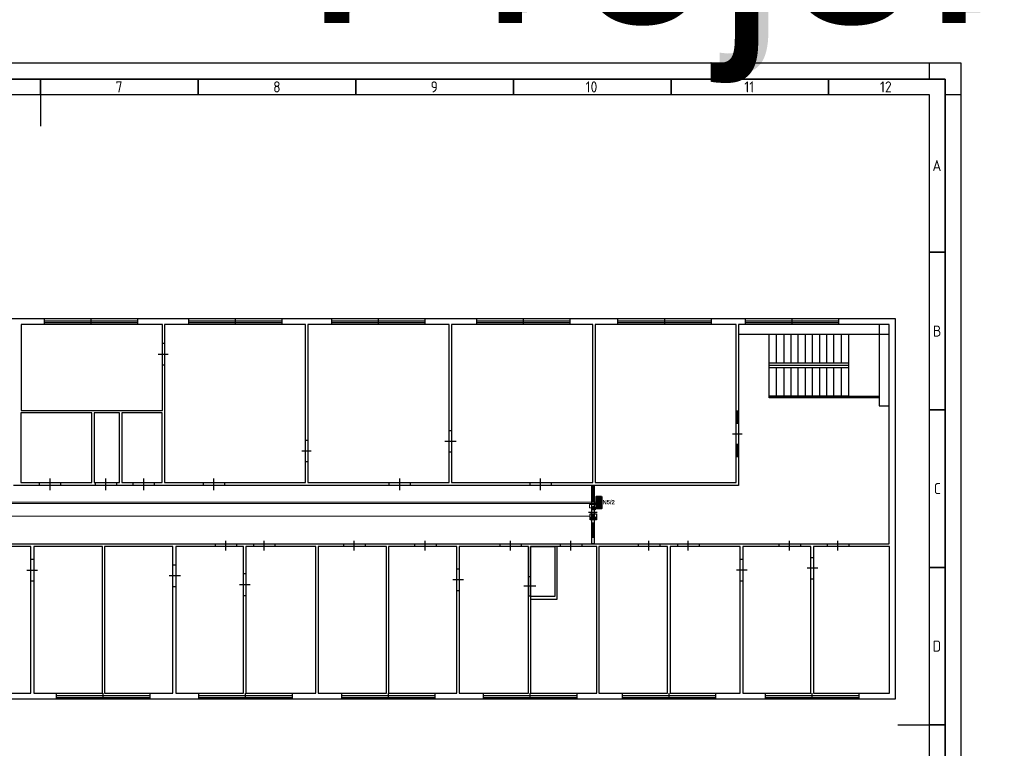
# Model space of a CAD drawing. Header units: millimetres. Extents: x -1662057 to -197461, y -941126 to 63888.
# Tile 84 of 209: x -1588243 to -1545863, y -393819 to -362442. Entities that reach past the tile are written whole.
import ezdxf
from ezdxf.enums import TextEntityAlignment as Align

# ---------------------------------------------------------------- set-up
doc = ezdxf.new("R2018")
doc.units = ezdxf.units.MM
doc.layers.get('0').update_dxf_attribs({"linetype": 'CONTINUOUS'})
for name, color, linetype in [('Apsardze', 5, 'CONTINUOUS'), ('ESS AS', 5, 'CONTINUOUS'), ('Rasējuma lapa', 7, 'CONTINUOUS'), ('VS AS', 7, 'CONTINUOUS')]:
    doc.layers.add(name, color=color, linetype=linetype)
doc.layers.add('ESS PK', color=250, linetype='CONTINUOUS', lineweight=9)
doc.layers.add('VS_AS', color=5, linetype='CONTINUOUS', lineweight=25)
doc.styles.add('ISO', font='iso')
doc.styles.add('WMF-Arial0', font='arialbd.ttf')

# ---------------------------------------------------------------- blocks, each defined once
blk = doc.blocks.new('A2_L')
at = {"layer": 'Rasējuma lapa'}
for p, q in [((0, 420), (-594, 420)), ((-10, 415), (-10, 420)), ((0, 0), (0, 420)), ((0, 410), (-5, 410))]:
    blk.add_line(p, q, dxfattribs=at)
at = {"layer": 'Rasējuma lapa', "lineweight": 35}
for p, q in [((-5, 415), (-579, 415)), ((-292, 410), (-292, 415)), ((-242, 410), (-242, 415)), ((-192, 410), (-192, 415)), ((-142, 410), (-142, 415)), ((-92, 410), (-92, 415)), ((-42, 410), (-42, 415)), ((-5, 5), (-5, 415)), ((-5, 360), (-10, 360)), ((-5, 310), (-10, 310)), ((-5, 260), (-10, 260)), ((-5, 210), (-10, 210))]:
    blk.add_line(p, q, dxfattribs=at)
at = {"layer": 'Rasējuma lapa', "lineweight": 30}
for p, q in [((-10, 410), (-574, 410)), ((-292, 410), (-292, 400)), ((-10, 10), (-10, 410)), ((-20, 210), (-10, 210))]:
    blk.add_line(p, q, dxfattribs=at)
at = {"layer": 'Rasējuma lapa', "style": 'ISO'}
for s, p in [('7', (-268.23, 410.75)), ('8', (-218.23, 410.75)), ('9', (-168.28, 410.75)), ('10', (-119.1, 410.75)), ('11', (-68.75, 410.75)), ('12', (-25.71, 410.75)), ('A', (-9.07, 385.75)), ('B', (-8.9, 333.25)), ('C', (-8.64, 283.25)), ('D', (-9, 233.25))]:
    blk.add_text(s, height=3.5, dxfattribs=at).set_placement(p)
blk = doc.blocks.new('*U1302')
at = {"layer": 'Rasējuma lapa'}
blk.add_blockref('A2_L', (0, 0), dxfattribs=at)
blk = doc.blocks.new('smk')
at = {"layer": 'Apsardze'}
for p, q in [((-200, 0), (-200, 200)), ((-200, 0), (-100, 200)), ((-200, 200), (0, 200)), ((0, 0), (-200, 0)), ((-100, 200), (0, 0)), ((0, 200), (0, 0))]:
    blk.add_line(p, q, dxfattribs=at)
at = {"layer": 'Apsardze', "linetype": 'ByBlock'}
for p, q in [((-188, 25), (-13, 25)), ((-170, 60), (-30, 60)), ((-152, 96), (-48, 96)), ((-135, 131), (-65, 131)), ((-117, 166), (-83, 166))]:
    blk.add_line(p, q, dxfattribs=at)
blk = doc.blocks.new('*U1710')
at = {"lineweight": 30, "flags": 104}
blk.add_attdef('NOSAUKUMS', text='', height=200, dxfattribs=at).set_placement((121, -99), align=Align.TOP_LEFT)

msp = doc.modelspace()

# ---------------------------------------------------------------- hatches: boundary and pattern name
at = {"layer": 'ESS PK', "true_color": 0xffffff}
h = msp.add_hatch(color=7, dxfattribs=at)
h.dxf.hatch_style = 1
h.paths.add_polyline_path([(-1563416.16772, -383496.23747), (-1563197.43063, -383496.23747), (-1563197.43063, -382972.68209), (-1563416.16772, -382972.68209)])
h = msp.add_hatch(color=7, dxfattribs=at)
h.dxf.hatch_style = 1
h.paths.add_polyline_path([(-1563466.67671, -383456.42468), (-1563543.56472, -383406.08256), (-1563620.81462, -383456.42468)])
h.paths.add_polyline_path([(-1563620.81462, -383456.42468), (-1563620.84717, -383456.44589), (-1563620.84717, -383554.52896), (-1563466.63669, -383554.52896), (-1563466.63669, -383456.45089), (-1563466.67671, -383456.42468)])

# ---------------------------------------------------------------- linework, layer by layer
at = {"color": 18, "true_color": 0x000000}
for p, q in [((-1587195.91012, -375303.39213), (-1587195.91012, -375561.22496)), ((-1587195.91012, -375406.52526), (-1585184.81408, -375406.52526)), ((-1585184.81408, -375303.39213), (-1585184.81408, -375561.22496)), ((-1585184.81408, -375303.39213), (-1585184.81408, -375561.22496)), ((-1585184.81408, -375406.52526), (-1583173.71805, -375406.52526)), ((-1583173.71805, -375303.39213), (-1583173.71805, -375561.22496)), ((-1580976.98237, -375303.39213), (-1580976.98237, -375561.22496)), ((-1580976.98237, -375406.52526), (-1578965.88634, -375406.52526)), ((-1578965.88634, -375303.39213), (-1578965.88634, -375561.22496)), ((-1578965.88634, -375303.39213), (-1578965.88634, -375561.22496)), ((-1578965.88634, -375406.52526), (-1576954.7903, -375406.52526)), ((-1576954.7903, -375303.39213), (-1576954.7903, -375561.22496)), ((-1574819.93451, -375303.39213), (-1574819.93451, -375561.22496)), ((-1574819.93451, -375406.52526), (-1572808.83847, -375406.52526)), ((-1572808.83847, -375303.39213), (-1572808.83847, -375561.22496)), ((-1572808.83847, -375303.39213), (-1572808.83847, -375561.22496)), ((-1572808.83847, -375406.52526), (-1570797.74243, -375406.52526)), ((-1570797.74243, -375303.39213), (-1570797.74243, -375561.22496)), ((-1568580.38014, -375303.39213), (-1568580.38014, -375561.22496)), ((-1568580.38014, -375406.52526), (-1566569.2841, -375406.52526)), ((-1566569.2841, -375303.39213), (-1566569.2841, -375561.22496)), ((-1566569.2841, -375303.39213), (-1566569.2841, -375561.22496)), ((-1566569.2841, -375406.52526), (-1564558.18806, -375406.52526)), ((-1564558.18806, -375303.39213), (-1564558.18806, -375561.22496)), ((-1562505.83877, -375303.39213), (-1562505.83877, -375561.22496)), ((-1562505.83877, -375406.52526), (-1560494.74274, -375406.52526)), ((-1560494.74274, -375303.39213), (-1560494.74274, -375561.22496)), ((-1560494.74274, -375303.39213), (-1560494.74274, -375561.22496)), ((-1560494.74274, -375406.52526), (-1558483.6467, -375406.52526)), ((-1558483.6467, -375303.39213), (-1558483.6467, -375561.22496)), ((-1557019.15625, -375303.39213), (-1557019.15625, -375561.22496)), ((-1557019.15625, -375406.52526), (-1555008.06022, -375406.52526)), ((-1555008.06022, -375303.39213), (-1555008.06022, -375561.22496)), ((-1555008.06022, -375303.39213), (-1555008.06022, -375561.22496)), ((-1555008.06022, -375406.52526), (-1552996.96418, -375406.52526)), ((-1552996.96418, -375303.39213), (-1552996.96418, -375561.22496)), ((-1587195.91012, -375489.03177), (-1585184.81408, -375489.03177)), ((-1585184.81408, -375489.03177), (-1583173.71805, -375489.03177)), ((-1580976.98237, -375489.03177), (-1578965.88634, -375489.03177)), ((-1578965.88634, -375489.03177), (-1576954.7903, -375489.03177)), ((-1574819.93451, -375489.03177), (-1572808.83847, -375489.03177)), ((-1572808.83847, -375489.03177), (-1570797.74243, -375489.03177)), ((-1568580.38014, -375489.03177), (-1566569.2841, -375489.03177)), ((-1566569.2841, -375489.03177), (-1564558.18806, -375489.03177)), ((-1562505.83877, -375489.03177), (-1560494.74274, -375489.03177)), ((-1560494.74274, -375489.03177), (-1558483.6467, -375489.03177)), ((-1550820.85513, -375561.22496), (-1557297.6157, -375561.22496)), ((-1557297.6157, -375561.22496), (-1557297.6157, -382502.08461)), ((-1557019.15625, -375489.03177), (-1555008.06022, -375489.03177)), ((-1555008.06022, -375489.03177), (-1552996.96418, -375489.03177)), ((-1551243.70097, -375561.22496), (-1551243.70097, -379067.75138)), ((-1550820.85513, -385008.21968), (-1550820.85513, -375561.22496)), ((-1557297.6157, -375984.07079), (-1550831.16845, -375984.07079)), ((-1555678.42556, -375984.07079), (-1555678.42556, -377221.66835)), ((-1555358.71286, -375984.07079), (-1555358.71286, -377221.66835)), ((-1555049.31347, -375984.07079), (-1555049.31347, -377221.66835)), ((-1554750.22739, -375984.07079), (-1554750.22739, -377221.66835)), ((-1554430.51469, -375984.07079), (-1554430.51469, -377221.66835)), ((-1554131.42861, -375984.07079), (-1554131.42861, -377221.66835)), ((-1553811.71591, -375984.07079), (-1553811.71591, -377221.66835)), ((-1553522.94314, -375984.07079), (-1553522.94314, -377221.66835)), ((-1553213.54375, -375984.07079), (-1553213.54375, -377221.66835)), ((-1552883.51773, -375984.07079), (-1552883.51773, -377221.66835)), ((-1582101.13349, -376375.97669), (-1582008.31368, -376375.97669)), ((-1582276.45981, -376840.07577), (-1581853.61398, -376840.07577)), ((-1582101.13349, -377304.17486), (-1582008.31368, -377304.17486)), ((-1555977.51164, -377314.48817), (-1552574.11834, -377314.48817)), ((-1555678.42556, -377427.93461), (-1555678.42556, -378655.21886)), ((-1555358.71286, -377427.93461), (-1555358.71286, -378655.21886)), ((-1555049.31347, -377427.93461), (-1555049.31347, -378655.21886)), ((-1554750.22739, -377427.93461), (-1554750.22739, -378655.21886)), ((-1554430.51469, -377427.93461), (-1554430.51469, -378655.21886)), ((-1554131.42861, -377427.93461), (-1554131.42861, -378655.21886)), ((-1553811.71591, -377427.93461), (-1553811.71591, -378655.21886)), ((-1553522.94314, -377427.93461), (-1553522.94314, -378655.21886)), ((-1553213.54375, -377427.93461), (-1553213.54375, -378655.21886)), ((-1552883.51773, -377427.93461), (-1552883.51773, -378655.21886)), ((-1557411.06215, -379284.33096), (-1557297.6157, -379284.33096)), ((-1557369.80889, -379810.30992), (-1557369.80889, -379284.33096)), ((-1557338.86896, -379810.30992), (-1557338.86896, -379284.33096)), ((-1551243.70097, -379067.75138), (-1550820.85513, -379067.75138)), ((-1569756.09782, -380130.02262), (-1569663.278, -380130.02262)), ((-1557411.06215, -379810.30992), (-1557297.6157, -379810.30992)), ((-1575944.08563, -380552.86846), (-1575840.9525, -380552.86846)), ((-1557565.76184, -380274.409), (-1557142.91601, -380274.409)), ((-1569941.73745, -380594.12171), (-1569457.01174, -380594.12171)), ((-1557411.06215, -380728.19478), (-1557297.6157, -380728.19478)), ((-1557369.80889, -381254.17374), (-1557369.80889, -380728.19478)), ((-1557338.86896, -381254.17374), (-1557338.86896, -380728.19478)), ((-1576098.78532, -381006.65423), (-1575696.56611, -381006.65423)), ((-1569756.09782, -381058.22079), (-1569663.278, -381058.22079)), ((-1557411.06215, -381254.17374), (-1557297.6157, -381254.17374)), ((-1575944.08563, -381470.75331), (-1575840.9525, -381470.75331)), ((-1586948.39061, -382202.99854), (-1586948.39061, -382698.03756)), ((-1584545.38868, -382202.99854), (-1584545.38868, -382698.03756)), ((-1582915.88522, -382202.99854), (-1582915.88522, -382698.03756)), ((-1579894.08451, -382202.99854), (-1579894.08451, -382698.03756)), ((-1571901.26693, -382202.99854), (-1571901.26693, -382698.03756)), ((-1565837.03888, -382202.99854), (-1565837.03888, -382698.03756)), ((-1557297.6157, -382502.08461), (-1588505.70087, -382502.08461)), ((-1587402.17638, -382388.63817), (-1587402.17638, -382491.7713)), ((-1586484.29152, -382388.63817), (-1586484.29152, -382491.7713)), ((-1584999.17445, -382388.63817), (-1584999.17445, -382491.7713)), ((-1584081.28959, -382388.63817), (-1584081.28959, -382491.7713)), ((-1583369.67099, -382388.63817), (-1583369.67099, -382491.7713)), ((-1582451.78613, -382388.63817), (-1582451.78613, -382491.7713)), ((-1580347.87028, -382388.63817), (-1580347.87028, -382491.7713)), ((-1579429.98542, -382388.63817), (-1579429.98542, -382491.7713)), ((-1572355.0527, -382388.63817), (-1572355.0527, -382491.7713)), ((-1571437.16784, -382388.63817), (-1571437.16784, -382491.7713)), ((-1566290.82465, -382388.63817), (-1566290.82465, -382491.7713)), ((-1565372.93979, -382388.63817), (-1565372.93979, -382491.7713)), ((-1563619.67658, -382563.96449), (-1563516.54345, -382563.96449)), ((-1563588.73664, -382563.96449), (-1563588.73664, -383182.76327)), ((-1563547.48339, -382563.96449), (-1563547.48339, -383182.76327)), ((-1563619.67658, -383182.76327), (-1563516.54345, -383182.76327)), ((-1563753.74965, -383646.86236), (-1563382.47038, -383646.86236)), ((-1563619.67658, -384110.96144), (-1563516.54345, -384110.96144)), ((-1563588.73664, -384110.96144), (-1563588.73664, -384729.76022)), ((-1563547.48339, -384110.96144), (-1563547.48339, -384729.76022)), ((-1563619.67658, -384729.76022), (-1563516.54345, -384729.76022)), ((-1619229.06033, -385008.21968), (-1550820.85513, -385008.21968)), ((-1579832.20463, -385008.21968), (-1579832.20463, -385131.97943)), ((-1579388.73217, -384884.45992), (-1579388.73217, -385296.99244)), ((-1578904.00646, -385008.21968), (-1578904.00646, -385131.97943)), ((-1578182.07455, -385008.21968), (-1578182.07455, -385131.97943)), ((-1577738.60209, -384884.45992), (-1577738.60209, -385296.99244)), ((-1577253.87638, -385008.21968), (-1577253.87638, -385131.97943)), ((-1574304.26886, -385008.21968), (-1574304.26886, -385131.97943)), ((-1573860.7964, -384884.45992), (-1573860.7964, -385296.99244)), ((-1573376.07069, -385008.21968), (-1573376.07069, -385131.97943)), ((-1571251.52821, -385008.21968), (-1571251.52821, -385131.97943)), ((-1570808.05575, -384884.45992), (-1570808.05575, -385296.99244)), ((-1570323.33003, -385008.21968), (-1570323.33003, -385131.97943)), ((-1567579.98877, -385008.21968), (-1567579.98877, -385131.97943)), ((-1567136.51631, -384884.45992), (-1567136.51631, -385296.99244)), ((-1566651.7906, -385008.21968), (-1566651.7906, -385131.97943)), ((-1564981.0339, -385008.21968), (-1564981.0339, -385131.97943)), ((-1564537.56144, -384884.45992), (-1564537.56144, -385296.99244)), ((-1564052.83572, -385008.21968), (-1564052.83572, -385131.97943)), ((-1561618.89385, -385008.21968), (-1561618.89385, -385131.97943)), ((-1561175.4214, -384884.45992), (-1561175.4214, -385296.99244)), ((-1560690.69568, -385008.21968), (-1560690.69568, -385131.97943)), ((-1559927.51052, -385008.21968), (-1559927.51052, -385131.97943)), ((-1559484.03806, -384884.45992), (-1559484.03806, -385296.99244)), ((-1558999.31235, -385008.21968), (-1558999.31235, -385131.97943)), ((-1555564.97912, -385008.21968), (-1555564.97912, -385131.97943)), ((-1555121.50666, -384884.45992), (-1555121.50666, -385296.99244)), ((-1554636.78095, -385008.21968), (-1554636.78095, -385131.97943)), ((-1553481.68989, -385008.21968), (-1553481.68989, -385131.97943)), ((-1553038.21743, -384884.45992), (-1553038.21743, -385296.99244)), ((-1552553.49172, -385008.21968), (-1552553.49172, -385131.97943)), ((-1587763.14233, -385678.58502), (-1587629.06927, -385678.58502)), ((-1581647.34772, -385915.79122), (-1581523.58796, -385915.79122)), ((-1557225.42251, -385678.58502), (-1557111.97607, -385678.58502)), ((-1554348.00818, -386049.86429), (-1553894.22241, -386049.86429)), ((-1587938.46866, -386142.68411), (-1587474.36957, -386142.68411)), ((-1581812.36073, -386379.89031), (-1581317.3217, -386379.89031)), ((-1578615.23369, -386297.3838), (-1578512.10056, -386297.3838)), ((-1569426.0718, -386091.11754), (-1569322.93867, -386091.11754)), ((-1566342.39121, -386421.14356), (-1566249.5714, -386421.14356)), ((-1557390.43552, -386132.37079), (-1556936.64975, -386132.37079)), ((-1587763.14233, -386606.78319), (-1587629.06927, -386606.78319)), ((-1581647.34772, -386843.98939), (-1581523.58796, -386843.98939)), ((-1578780.2467, -386761.48289), (-1578316.14762, -386761.48289)), ((-1569601.39812, -386555.21663), (-1569137.29904, -386555.21663)), ((-1566538.34416, -386823.36277), (-1566022.67851, -386823.36277)), ((-1557225.42251, -386606.78319), (-1557111.97607, -386606.78319)), ((-1578615.23369, -387235.89529), (-1578512.10056, -387235.89529)), ((-1569426.0718, -387019.31571), (-1569322.93867, -387019.31571)), ((-1566342.39121, -387246.2086), (-1566249.5714, -387246.2086)), ((-1586669.93116, -391443.72699), (-1586669.93116, -391701.55982)), ((-1586669.93116, -391546.86012), (-1584658.83512, -391546.86012)), ((-1584658.83512, -391443.72699), (-1584658.83512, -391701.55982)), ((-1584658.83512, -391443.72699), (-1584658.83512, -391701.55982)), ((-1584658.83512, -391546.86012), (-1582647.73908, -391546.86012)), ((-1582647.73908, -391443.72699), (-1582647.73908, -391701.55982)), ((-1580543.82323, -391443.72699), (-1580543.82323, -391701.55982)), ((-1580543.82323, -391546.86012), (-1578532.72719, -391546.86012)), ((-1578532.72719, -391443.72699), (-1578532.72719, -391701.55982)), ((-1578532.72719, -391443.72699), (-1578532.72719, -391701.55982)), ((-1578532.72719, -391546.86012), (-1576521.63115, -391546.86012)), ((-1576521.63115, -391443.72699), (-1576521.63115, -391701.55982)), ((-1574397.08867, -391443.72699), (-1574397.08867, -391701.55982)), ((-1574397.08867, -391546.86012), (-1572385.99264, -391546.86012)), ((-1572385.99264, -391443.72699), (-1572385.99264, -391701.55982)), ((-1572385.99264, -391443.72699), (-1572385.99264, -391701.55982)), ((-1572385.99264, -391546.86012), (-1570374.8966, -391546.86012)), ((-1570374.8966, -391443.72699), (-1570374.8966, -391701.55982)), ((-1568291.60737, -391443.72699), (-1568291.60737, -391701.55982)), ((-1568291.60737, -391546.86012), (-1566280.51133, -391546.86012)), ((-1566280.51133, -391443.72699), (-1566280.51133, -391701.55982)), ((-1566280.51133, -391443.72699), (-1566280.51133, -391701.55982)), ((-1566280.51133, -391546.86012), (-1564269.4153, -391546.86012)), ((-1564269.4153, -391443.72699), (-1564269.4153, -391701.55982)), ((-1562309.88583, -391443.72699), (-1562309.88583, -391701.55982)), ((-1562309.88583, -391546.86012), (-1560298.78979, -391546.86012)), ((-1560298.78979, -391443.72699), (-1560298.78979, -391701.55982)), ((-1560298.78979, -391443.72699), (-1560298.78979, -391701.55982)), ((-1560298.78979, -391546.86012), (-1558287.69375, -391546.86012)), ((-1558287.69375, -391443.72699), (-1558287.69375, -391701.55982)), ((-1556152.83796, -391443.72699), (-1556152.83796, -391701.55982)), ((-1556152.83796, -391546.86012), (-1554141.74192, -391546.86012)), ((-1554141.74192, -391443.72699), (-1554141.74192, -391701.55982)), ((-1554141.74192, -391443.72699), (-1554141.74192, -391701.55982)), ((-1554141.74192, -391546.86012), (-1552130.64589, -391546.86012)), ((-1552130.64589, -391443.72699), (-1552130.64589, -391701.55982)), ((-1586669.93116, -391629.36663), (-1584658.83512, -391629.36663)), ((-1584658.83512, -391629.36663), (-1582647.73908, -391629.36663)), ((-1580543.82323, -391629.36663), (-1578532.72719, -391629.36663)), ((-1578532.72719, -391629.36663), (-1576521.63115, -391629.36663)), ((-1574397.08867, -391629.36663), (-1572385.99264, -391629.36663)), ((-1572385.99264, -391629.36663), (-1570374.8966, -391629.36663)), ((-1568291.60737, -391629.36663), (-1566280.51133, -391629.36663)), ((-1566280.51133, -391629.36663), (-1564269.4153, -391629.36663)), ((-1562309.88583, -391629.36663), (-1560298.78979, -391629.36663)), ((-1560298.78979, -391629.36663), (-1558287.69375, -391629.36663)), ((-1556152.83796, -391629.36663), (-1554141.74192, -391629.36663)), ((-1554141.74192, -391629.36663), (-1552130.64589, -391629.36663))]:
    msp.add_line(p, q, dxfattribs=at)
for points in [[(-1619466.26653, -375303.39213), (-1550563.02231, -375303.39213), (-1550563.02231, -391701.55982), (-1619466.26653, -391701.55982)], [(-1588185.98817, -379274.01764), (-1582101.13349, -379274.01764), (-1582101.13349, -375561.22496), (-1588185.98817, -375561.22496)], [(-1582008.31368, -382378.32486), (-1575944.08563, -382378.32486), (-1575944.08563, -375561.22496), (-1582008.31368, -375561.22496)], [(-1575840.9525, -382378.32486), (-1569756.09782, -382378.32486), (-1569756.09782, -375561.22496), (-1575840.9525, -375561.22496)], [(-1569663.278, -382378.32486), (-1563578.42333, -382378.32486), (-1563578.42333, -375561.22496), (-1569663.278, -375561.22496)], [(-1563475.2902, -382378.32486), (-1557411.06215, -382378.32486), (-1557411.06215, -375561.22496), (-1563475.2902, -375561.22496)], [(-1555987.82495, -375984.07079), (-1552574.11834, -375984.07079), (-1552574.11834, -378655.21886), (-1555987.82495, -378655.21886)], [(-1555987.82495, -377221.66835), (-1552574.11834, -377221.66835), (-1552574.11834, -377427.93461), (-1555987.82495, -377427.93461)], [(-1555987.82495, -378655.21886), (-1551243.70097, -378655.21886), (-1551243.70097, -378727.41205), (-1555987.82495, -378727.41205)], [(-1588196.30148, -382378.32486), (-1585133.24752, -382378.32486), (-1585133.24752, -379377.15077), (-1588196.30148, -379377.15077)], [(-1585040.4277, -382378.32486), (-1583947.21652, -382378.32486), (-1583947.21652, -379377.15077), (-1585040.4277, -379377.15077)], [(-1583844.08339, -382378.32486), (-1582111.44681, -382378.32486), (-1582111.44681, -379377.15077), (-1583844.08339, -379377.15077)], [(-1563619.67658, -382502.08461), (-1563516.54345, -382502.08461), (-1563516.54345, -385008.21968), (-1563619.67658, -385008.21968)], [(-1590712.74986, -391443.72699), (-1587763.14233, -391443.72699), (-1587763.14233, -385131.97943), (-1590712.74986, -385131.97943)], [(-1587629.06927, -391443.72699), (-1584679.46174, -391443.72699), (-1584679.46174, -385131.97943), (-1587629.06927, -385131.97943)], [(-1584596.95524, -391443.72699), (-1581647.34772, -391443.72699), (-1581647.34772, -385131.97943), (-1584596.95524, -385131.97943)], [(-1581523.58796, -391443.72699), (-1578615.23369, -391443.72699), (-1578615.23369, -385131.97943), (-1581523.58796, -385131.97943)], [(-1578512.10056, -391443.72699), (-1575500.61317, -391443.72699), (-1575500.61317, -385131.97943), (-1578512.10056, -385131.97943)], [(-1575397.48004, -391443.72699), (-1572458.18583, -391443.72699), (-1572458.18583, -385131.97943), (-1575397.48004, -385131.97943)], [(-1572365.36601, -391443.72699), (-1569426.0718, -391443.72699), (-1569426.0718, -385131.97943), (-1572365.36601, -385131.97943)], [(-1569322.93867, -391443.72699), (-1566342.39121, -391443.72699), (-1566342.39121, -385131.97943), (-1569322.93867, -385131.97943)], [(-1566249.5714, -391443.72699), (-1563403.09701, -391443.72699), (-1563403.09701, -385131.97943), (-1566249.5714, -385131.97943)], [(-1566249.5714, -385131.97943), (-1565207.92678, -385131.97943), (-1565207.92678, -387287.46185), (-1566249.5714, -387287.46185)], [(-1563310.27719, -391443.72699), (-1560360.66967, -391443.72699), (-1560360.66967, -385131.97943), (-1563310.27719, -385131.97943)], [(-1560247.22322, -391443.72699), (-1557225.42251, -391443.72699), (-1557225.42251, -385131.97943), (-1560247.22322, -385131.97943)], [(-1557111.97607, -391443.72699), (-1554193.30849, -391443.72699), (-1554193.30849, -385131.97943), (-1557111.97607, -385131.97943)], [(-1554079.86204, -391443.72699), (-1550810.54182, -391443.72699), (-1550810.54182, -385131.97943), (-1554079.86204, -385131.97943)]]:
    msp.add_lwpolyline(points, close=True, dxfattribs=at)
for points in [[(-1566249.5714, -387390.59498), (-1565104.79365, -387390.59498), (-1565104.79365, -385131.97943)], [(-1554193.30849, -385596.07852), (-1554079.86204, -385596.07852)], [(-1554193.30849, -386524.27669), (-1554079.86204, -386524.27669)]]:
    msp.add_lwpolyline(points, dxfattribs=at)
at = {"layer": 'ESS PK', "color": 6, "lineweight": 30, "ltscale": 2}
for p, q in [((-1563543.56276, -383406.08129), (-1563620.82407, -383456.43084)), ((-1563543.56869, -383406.07996), (-1563466.64854, -383456.44313))]:
    msp.add_line(p, q, dxfattribs=at)
at = {"layer": 'ESS PK', "color": 5, "lineweight": 40, "ltscale": 2}
msp.add_lwpolyline([(-1563197.43063, -382972.68209), (-1563197.43063, -383496.23747), (-1563416.16772, -383496.23747), (-1563416.16772, -382972.68209)], close=True, dxfattribs=at)
at = {"layer": 'ESS PK', "color": 6, "lineweight": 30, "ltscale": 2}
msp.add_lwpolyline([(-1563620.84717, -383456.42468), (-1563466.63669, -383456.42468), (-1563466.63669, -383554.52896), (-1563620.84717, -383554.52896)], close=True, dxfattribs=at)
at = {"layer": 'ESS PK', "color": 5, "lineweight": 40, "ltscale": 2}
msp.add_circle((-1563246.72389, -383375.95579), 22.45576, dxfattribs=at)
at = {"layer": 'VS_AS', "color": 6, "lineweight": 20}
msp.add_lwpolyline([(-1609376.73558, -382709.16132), (-1608555.40216, -382709.16132), (-1608555.40216, -383223.5221), (-1563425.72657, -383223.5221)], dxfattribs=at)
at = {"layer": 'VS_AS', "color": 5, "lineweight": 20}
msp.add_lwpolyline([(-1563689.35769, -383826.26952), (-1608605.90578, -383826.26952), (-1608605.90578, -382789.92008), (-1609370.43073, -382789.92008)], dxfattribs=at)
at = {"layer": 'VS_AS', "color": 1, "lineweight": 20}
for points in [[(-1563421.68439, -383270.53482), (-1608575.18878, -383270.53482), (-1608575.18878, -382754.95023), (-1609366.1175, -382754.95023)], [(-1563624.73003, -383467.29175), (-1563713.94071, -383467.29175), (-1563713.94071, -383316.65214), (-1563412.45692, -383316.65214)]]:
    msp.add_lwpolyline(points, dxfattribs=at)

# ---------------------------------------------------------------- block references
at = {"layer": 'ESS AS', "transparency": 33554687}
ref = msp.add_blockref('*U1710', (-1576219.81416, -353251.23567), dxfattribs=dict(at, xscale=1.265625, yscale=1.265625, zscale=1.265625))
lines = msp.add_mtext('Projekt. durvju magnētiskie kontakti ZDD-417M', dxfattribs={"layer": '0', "insert": (-1576066.98183, -353376.37094), "char_height": 8762.180394, "attachment_point": 1})
ref.add_attrib('NOSAUKUMS', '', (-1576066.98183, -353376.37094), dxfattribs={"flags": 104}).embed_mtext(lines)
ref = msp.add_blockref('*U1710', (-1576219.81416, -353883.86587), dxfattribs=dict(at, xscale=1.265625, yscale=1.265625, zscale=1.265625))
lines = msp.add_mtext('Projekt. kombinētajs detektors TITAN GB', dxfattribs={"layer": '0', "insert": (-1576066.98183, -354009.00114), "char_height": 8572.5175739, "attachment_point": 1})
ref.add_attrib('NOSAUKUMS', '', (-1576066.98183, -354009.00114), dxfattribs={"flags": 104}).embed_mtext(lines)
at = {"layer": 'Rasējuma lapa', "xscale": 135.6730224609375, "yscale": 135.6730224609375, "zscale": 135.6730224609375}
msp.add_blockref('*U1302', (-1547726.19836, -421300.6175), dxfattribs=at)
at = {"layer": 'VS AS', "xscale": 1.318359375, "yscale": 1.318359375, "zscale": 1.318359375}
msp.add_blockref('smk', (-1563422.56501, -383979.37636), dxfattribs=at)

# ---------------------------------------------------------------- texts
at = {"layer": 'ESS PK', "color": 5, "style": 'WMF-Arial0'}
for s, p in [('N', (-1563401.48754, -383212.63935)), ('N5/2', (-1563154.49808, -383306.3211))]:
    msp.add_text(s, height=178.4729, dxfattribs=at).set_placement(p)

doc.saveas('drawing.dxf')
